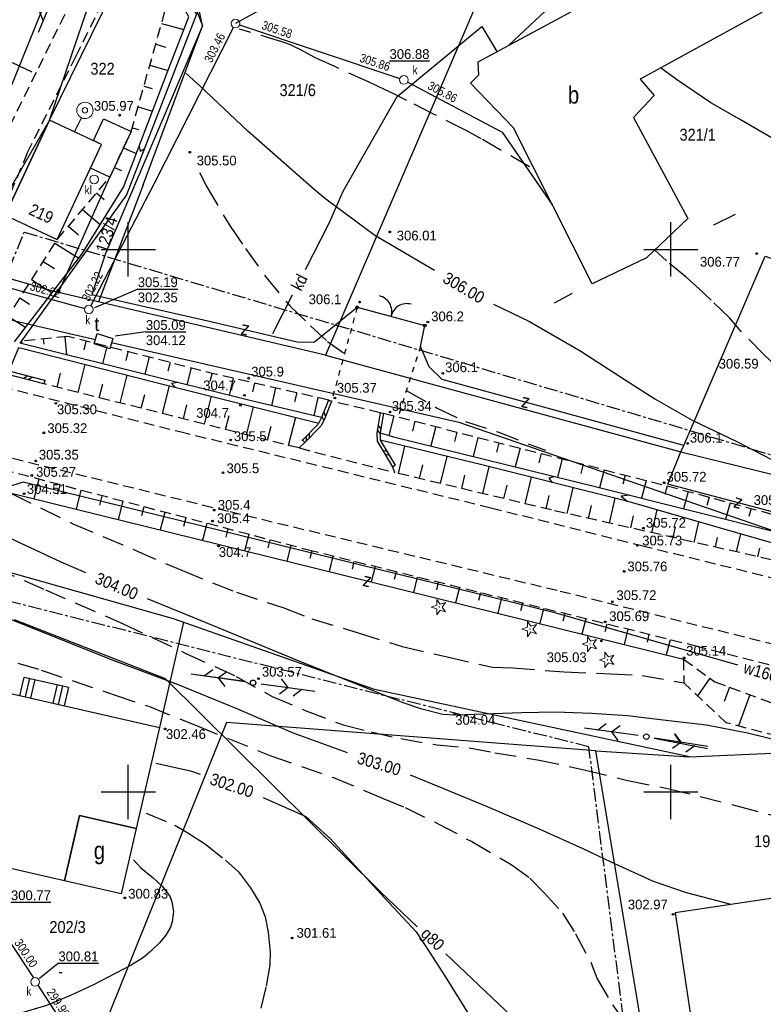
# Model space of a CAD drawing. Extents: x 4615668 to 9249187, y 5334101 to 10688993.
# Tile 108 of 120: x 4667924 to 4667993, y 5337600 to 5337690. Entities that reach past the tile are written whole.
import ezdxf
from ezdxf.enums import TextEntityAlignment as Align

# ---------------------------------------------------------------- set-up
doc = ezdxf.new("R2010")
doc.units = 0
doc.header["$MEASUREMENT"] = 0
for name, pattern in [('CENTER', [2, 1.25, -0.25, 0.25, -0.25]), ('DROGA', [1, 0.5, -0.5]), ('JEZDNIA', [1.5, 1, -0.5]), ('SKARPA1', [1.5, 1, -0.5]), ('WARSTWICA', [3, 2, -1])]:
    doc.linetypes.add(name, pattern=pattern)
for name, color, linetype in [('11', 7, 'Continuous'), ('12', 7, 'Continuous'), ('13', 7, 'Continuous'), ('14', 7, 'Continuous'), ('15', 7, 'Continuous'), ('16', 7, 'Continuous'), ('17', 7, 'Continuous'), ('19', 7, 'Continuous'), ('2', 7, 'Continuous'), ('22', 7, 'Continuous'), ('23', 7, 'Continuous'), ('24', 7, 'Continuous'), ('25', 7, 'Continuous'), ('26', 7, 'Continuous'), ('27', 7, 'Continuous'), ('28', 7, 'Continuous'), ('31', 7, 'Continuous'), ('32', 7, 'Continuous'), ('38', 7, 'Continuous'), ('45', 7, 'Continuous'), ('47', 7, 'Continuous'), ('5', 7, 'Continuous'), ('50', 7, 'Continuous'), ('51', 7, 'Continuous'), ('52', 7, 'Continuous'), ('54', 7, 'Continuous'), ('56', 7, 'Continuous'), ('58', 7, 'Continuous'), ('60', 7, 'Continuous'), ('SZZPZ_922', 7, 'Continuous'), ('UKKPA_506', 7, 'Continuous'), ('UWWPA_907', 7, 'Continuous')]:
    doc.layers.add(name, color=color, linetype=linetype)
doc.styles.add('txt', font='TXT', dxfattribs={"height": 0.2})

# ---------------------------------------------------------------- blocks, each defined once
blk = doc.blocks.new('KL')
at = {"layer": 'UKKPA_506', "color": 7, "linetype": 'Continuous', "lineweight": 13}
blk.add_circle((0, 0), 0.4, dxfattribs=at)
blk = doc.blocks.new('SLU')
at = {"layer": '22', "color": 1, "linetype": 'Continuous'}
blk.add_circle((0, 0), 0.25, dxfattribs=at)
blk = doc.blocks.new('SEN')
at = {"layer": '22', "color": 1, "linetype": 'Continuous'}
for p, q in [((0.75, 0), (5.75, 0)), ((3.25, 0), (2.543, 0.707)), ((3.25, 0), (2.543, -0.707))]:
    blk.add_line(p, q, dxfattribs=at)
blk = doc.blocks.new('PLT')
at = {"layer": '24', "color": 40, "linetype": 'Continuous'}
for p, q in [((0.75, 0), (5.75, 0)), ((3.25, 0), (2.543, 0.707)), ((4.543, 0), (3.836, -0.707))]:
    blk.add_line(p, q, dxfattribs=at)
blk = doc.blocks.new('Z')
at = {"layer": '60', "color": 11, "linetype": 'Continuous', "style": 'txt', "width": 0.88}
blk.add_text('z', height=1.25, rotation=0.00006, dxfattribs=at).set_placement((-0.01, 0.187), align=Align.MIDDLE)
blk = doc.blocks.new('DI')
at = {"layer": 'SZZPZ_922', "color": 7, "linetype": 'Continuous', "lineweight": 13}
for p, q in [((-0.736, -0.001), (-0.227, 0.164)), ((-0.227, 0.699), (0.087, 0.267)), ((-0.227, 0.164), (-0.227, 0.699)), ((0.087, 0.267), (0.595, 0.431)), ((0.595, 0.431), (0.281, -0.001)), ((-0.227, -0.166), (-0.736, -0.001)), ((-0.227, -0.702), (-0.227, -0.166)), ((0.087, -0.268), (-0.227, -0.702)), ((0.595, -0.434), (0.087, -0.268)), ((0.281, -0.001), (0.595, -0.434))]:
    blk.add_line(p, q, dxfattribs=at)
blk.add_circle((0, 0), 0.0203, dxfattribs=at)
blk = doc.blocks.new('WYS')
at = {"layer": '52', "color": 67, "linetype": 'Continuous'}
blk.add_circle((0, 0), 0.08, dxfattribs=at)
blk = doc.blocks.new('WLD')
at = {"layer": '24', "color": 125, "linetype": 'Continuous'}
blk.add_lwpolyline([(0.75, -0.5), (-0.75, -0.5), (-0.75, 0.5), (0.75, 0.5)], close=True, dxfattribs=at)
blk = doc.blocks.new('BR')
at = {"layer": '38', "color": 97, "linetype": 'Continuous'}
for centre, start, end in [((-1.499, 0.053), 357.959, 90.56156), ((1.495, 0.058), 89.62231, 182.22487)]:
    blk.add_arc(centre, 1.5, start, end, dxfattribs=at)
blk = doc.blocks.new('SB')
at = {"layer": 'UWWPA_907', "color": 7, "linetype": 'Continuous', "lineweight": 13}
for radius in [0.75, 0.25]:
    blk.add_circle((0, 0), radius, dxfattribs=at)

msp = doc.modelspace()

# ---------------------------------------------------------------- linework, layer by layer
at = {"layer": '11', "color": 2, "linetype": 'Continuous'}
for points in [[(4667966.601, 5337686.464), (4667988.732, 5337698.416), (4667992.73, 5337691.013), (4667981.542, 5337684.873), (4667982.814, 5337683.355), (4667980.923, 5337681.327), (4667985.921, 5337672.028), (4667982.12, 5337668.386), (4667977.106, 5337665.999), (4667969.864, 5337680.378), (4667965.888, 5337684.491), (4667966.654, 5337685.257)], [(4667931.142, 5337679.197), (4667932.08, 5337681.213), (4667934.621, 5337680.031), (4667932.664, 5337675.826), (4667930.872, 5337676.66), (4667931.891, 5337678.848)]]:
    msp.add_lwpolyline(points, close=True, dxfattribs=at)
at = {"layer": '13', "color": 7, "linetype": 'Continuous'}
for points in [[(4667927.814, 5337670.087), (4667931.891, 5337678.848), (4667927.093, 5337681.081), (4667923.016, 5337672.32)], [(4667912.764, 5337630.709), (4667937.224, 5337625.114), (4667935.1, 5337615.827), (4667929.867, 5337617.024), (4667928.487, 5337610.989), (4667919.62, 5337613.017), (4667920.815, 5337618.243), (4667915.357, 5337619.491), (4667914.76, 5337616.88), (4667909.857, 5337618.001)], [(4667935.1, 5337615.827), (4667933.72, 5337609.792), (4667928.487, 5337610.989), (4667929.867, 5337617.024)], [(4668004.012, 5337598.465), (4668002.195, 5337610.645), (4667984.751, 5337608.043), (4667986.493, 5337596.363), (4667988.331, 5337596.637), (4667988.406, 5337596.137)]]:
    msp.add_lwpolyline(points, close=True, dxfattribs=at)
at = {"layer": '15', "color": 62, "linetype": 'Continuous'}
for p, q in [((4667924.886, 5337627.936), (4667925.279, 5337629.656)), ((4667925.395, 5337627.82), (4667925.789, 5337629.539)), ((4667927.433, 5337627.354), (4667927.826, 5337629.073)), ((4667927.942, 5337627.237), (4667928.336, 5337628.957))]:
    msp.add_line(p, q, dxfattribs=at)
msp.add_lwpolyline([(4667924.376, 5337628.053), (4667924.77, 5337629.772), (4667928.845, 5337628.84), (4667928.452, 5337627.121)], dxfattribs=at)
at = {"layer": '16', "color": 7, "linetype": 'JEZDNIA'}
for p, q in [((4667957.568, 5337654.131), (4667953.085, 5337655.185)), ((4667950.108, 5337650.877), (4667958.914, 5337648.613))]:
    msp.add_line(p, q, dxfattribs=at)
for points in [[(4667952.353, 5337741.717), (4667950.885, 5337738.489), (4667941.333, 5337717.272), (4667934.686, 5337703.216), (4667930.496, 5337694.843), (4667925.861, 5337685.472), (4667922.544, 5337678.771)], [(4667925.056, 5337678.058), (4667929.537, 5337686.966), (4667932.679, 5337693.324), (4667937.39, 5337702.676), (4667940.817, 5337709.564), (4667945.076, 5337718.321), (4667950.996, 5337731.581), (4667954.835, 5337740.193), (4667955.524, 5337741.717)], [(4668079.341, 5337606.514), (4668064.289, 5337611.917), (4668043.537, 5337619.106), (4668033.707, 5337622.279), (4668018.374, 5337626.336), (4668006.729, 5337629.434), (4667994.041, 5337632.725), (4667973.88, 5337637.734), (4667943.611, 5337645.015), (4667916.315, 5337651.715), (4667899.774, 5337655.907), (4667888.041, 5337658.824), (4667869.458, 5337663.346), (4667845.747, 5337669.192), (4667828.156, 5337673.571), (4667804.001, 5337679.574), (4667776.181, 5337686.217), (4667750.737, 5337692.849), (4667721.557, 5337700.378), (4667709.817, 5337703.319)], [(4667925.056, 5337678.058), (4667920.041, 5337666.213), (4667919.371, 5337664.461), (4667918.673, 5337662.414), (4667918.619, 5337661.427), (4667918.629, 5337659.983), (4667919.426, 5337658.718), (4667920.583, 5337656.99), (4667922.69, 5337656.534), (4667939.106, 5337652.393), (4667967.777, 5337645.371), (4667981.666, 5337641.893), (4668004.305, 5337636.292), (4668022.245, 5337631.853), (4668035.101, 5337628.793), (4668046.486, 5337624.885), (4668062.411, 5337619.415), (4668081.596, 5337612.115)], [(4668009.493, 5337622.848), (4668007.937, 5337627.156), (4667986.824, 5337632.576), (4667951.325, 5337641.376), (4667922.604, 5337648.927)]]:
    msp.add_lwpolyline(points, dxfattribs=at)
at = {"layer": '17', "color": 97, "linetype": 'DROGA'}
for p, q in [((4667955.452, 5337663.84), (4667953.085, 5337655.185)), ((4667961.273, 5337660.236), (4667959.217, 5337653.737))]:
    msp.add_line(p, q, dxfattribs=at)
at = {"layer": '19', "color": 172, "linetype": 'Continuous'}
for p, q in [((4667988.305, 5337671.436), (4667990.325, 5337672.427)), ((4667973.631, 5337664.268), (4667975.308, 5337665.145)), ((4667926.582, 5337656.793), (4667920.042, 5337658.496)), ((4667926.658, 5337657.083), (4667920.118, 5337658.786)), ((4667925.086, 5337657.492), (4667924.72, 5337657.278)), ((4667925.497, 5337657.386), (4667925.131, 5337657.171)), ((4667926.658, 5337657.083), (4667926.582, 5337656.793)), ((4667952.805, 5337655.295), (4667953.085, 5337655.185)), ((4667952.211, 5337653.785), (4667952.371, 5337653.415)), ((4667952.366, 5337654.178), (4667952.535, 5337653.789)), ((4667957.568, 5337654.131), (4667957.864, 5337654.083)), ((4667957.378, 5337652.946), (4667957.627, 5337652.602)), ((4667951.036, 5337652.222), (4667951.044, 5337651.798)), ((4667957.311, 5337652.527), (4667957.573, 5337652.163)), ((4667950.426, 5337651.588), (4667950.642, 5337651.38)), ((4667950.742, 5337651.916), (4667950.75, 5337651.492)), ((4667957.774, 5337650.69), (4667958.186, 5337650.587)), ((4667957.992, 5337650.327), (4667958.404, 5337650.223)), ((4667958.704, 5337649.138), (4667958.962, 5337649.292))]:
    msp.add_line(p, q, dxfattribs=at)
for points in [[(4667952.805, 5337655.295), (4667952.166, 5337653.672), (4667951.847, 5337653.065), (4667950.426, 5337651.588)], [(4667953.085, 5337655.185), (4667952.44, 5337653.546), (4667952.093, 5337652.887), (4667950.642, 5337651.38)], [(4667957.568, 5337654.131), (4667957.272, 5337652.285), (4667957.283, 5337651.511), (4667958.704, 5337649.138)], [(4667957.864, 5337654.083), (4667957.572, 5337652.263), (4667957.581, 5337651.595), (4667958.962, 5337649.292)]]:
    msp.add_lwpolyline(points, dxfattribs=at)
for p in [(4667926.658, 5337657.083), (4667952.805, 5337655.295), (4667957.568, 5337654.131), (4667950.426, 5337651.588), (4667958.704, 5337649.138)]:
    msp.add_point(p, dxfattribs=at)
at = {"layer": '2', "color": 7, "linetype": 'Continuous'}
for p, q in [((4667922.306, 5337681.148), (4667927.709, 5337694.407)), ((4667927.093, 5337681.081), (4667919.359, 5337667.657)), ((4667935.743, 5337675.113), (4667931.614, 5337664.35)), ((4667985.275, 5337650.509), (4667985.559, 5337651.118)), ((4667939.445, 5337634.826), (4667937.224, 5337625.114))]:
    msp.add_line(p, q, dxfattribs=at)
for points in [[(4667927.093, 5337681.081), (4667943.897, 5337730.521), (4667948.897, 5337741.717)], [(4667979.739, 5337722.767), (4667952.531, 5337659.423), (4667927.921, 5337665.22)], [(4667927.093, 5337681.081), (4667934.892, 5337696.977), (4667937.324, 5337696.741)], [(4667893.794, 5337673.83), (4667917.011, 5337668.387), (4667919.359, 5337667.657), (4667921.16, 5337667.129), (4667923.016, 5337672.32), (4667927.093, 5337681.081)], [(4667921.16, 5337667.129), (4667927.921, 5337665.22), (4667932.664, 5337675.826)], [(4667952.531, 5337659.423), (4667985.275, 5337650.509), (4668015.149, 5337643.187)], [(4667986.069, 5337622.424), (4667957.041, 5337628.632), (4667938.526, 5337635.15), (4667907.093, 5337644.027)], [(4667977.452, 5337622.962), (4667943.4, 5337625.588), (4667929.492, 5337591.046), (4667924.467, 5337590.332), (4667912.513, 5337588.692), (4667890.76, 5337585.239), (4667892.353, 5337573.952)], [(4668013.15, 5337620.148), (4668009.481, 5337620.997), (4668006.88, 5337584.775), (4667984.455, 5337580.909), (4667977.452, 5337622.962), (4667986.069, 5337622.424), (4668002.043, 5337623.137), (4668009.481, 5337620.997)]]:
    msp.add_lwpolyline(points, dxfattribs=at)
at = {"layer": '23', "color": 40, "linetype": 'Continuous'}
msp.add_line((4667913.151, 5337665.09), (4667931.342, 5337660.877), dxfattribs=at)
msp.add_lwpolyline([(4667932.825, 5337660.597), (4667964.833, 5337653.247), (4668005.064, 5337639.378), (4668018.483, 5337636.959)], dxfattribs=at)
at = {"layer": '25', "color": 165, "linetype": 'Continuous'}
msp.add_line((4667929.407, 5337680.004), (4667930.058, 5337681.306), dxfattribs=at)
msp.add_lwpolyline([(4667990.531, 5337630.859), (4667973.788, 5337635.665), (4667924.664, 5337647.741), (4667915.405, 5337644.81), (4667907.926, 5337647.811), (4667901.064, 5337650.647), (4667901.327, 5337652.321)], dxfattribs=at)
at = {"layer": '27', "color": 17, "linetype": 'Continuous'}
for p, q in [((4667944.614, 5337689.857), (4667959.385, 5337684.917)), ((4667903.377, 5337671.083), (4667930.345, 5337663.741)), ((4667947.673, 5337661.423), (4667949.508, 5337665)), ((4667919.864, 5337610.766), (4667925.612, 5337602.042)), ((4667926.032, 5337601.37), (4667930.465, 5337594.571))]:
    msp.add_line(p, q, dxfattribs=at)
for points in [[(4667930.912, 5337663.987), (4667936.787, 5337675.287), (4667944.054, 5337689.627)], [(4667950.695, 5337667.313), (4667952.884, 5337671.581), (4667954.168, 5337674.556), (4667959.133, 5337683.264), (4667966.935, 5337689.704), (4667968.333, 5337687.399)], [(4667960.117, 5337684.602), (4667968.814, 5337679.985), (4667973.457, 5337673.245)]]:
    msp.add_lwpolyline(points, dxfattribs=at)
at = {"layer": '31', "color": 2, "linetype": 'Continuous'}
for points in [[(4667969.42, 5337687.986), (4667973.75, 5337692.047), (4667971.951, 5337696.111), (4668000.762, 5337709.944), (4668013.477, 5337705.846)], [(4667960.995, 5337606.765), (4667957.646, 5337609.946), (4667937.781, 5337629.591), (4667923.887, 5337635.04)], [(4667992.244, 5337578.313), (4667975.764, 5337592.736), (4667963.623, 5337604.268)]]:
    msp.add_lwpolyline(points, dxfattribs=at)
at = {"layer": '32', "color": 216, "linetype": 'Continuous'}
msp.add_lwpolyline([(4667962.574, 5337667.24), (4667957.083, 5337670.461), (4667952.569, 5337673.803), (4667951.504, 5337674.71), (4667945.384, 5337680.079), (4667940.959, 5337684.248), (4667939.683, 5337685.39)], dxfattribs=at)
at = {"layer": '38', "color": 97, "linetype": 'Continuous'}
msp.add_line((4667955.452, 5337663.84), (4667961.699, 5337662.174), dxfattribs=at)
for points in [[(4667979.844, 5337726.047), (4667956.868, 5337735.422), (4667938.987, 5337695.587), (4667941.21, 5337689.769), (4667932.261, 5337668.795)], [(4667932.261, 5337668.795), (4667930.993, 5337665.034), (4667941.975, 5337662.539), (4667950.036, 5337660.617), (4667951.529, 5337660.662), (4667955.452, 5337663.84)], [(4667985.559, 5337651.118), (4667993.039, 5337668.567), (4667996.915, 5337667.18)], [(4667985.559, 5337651.118), (4667963.295, 5337657.175), (4667962.074, 5337658.371), (4667961.273, 5337660.236), (4667961.699, 5337662.174)], [(4667996.937, 5337644.128), (4667984.079, 5337647.555), (4667985.275, 5337650.509)], [(4667907.304, 5337635.735), (4667920.572, 5337647.464), (4667953.972, 5337639.216), (4667971.255, 5337634.953), (4667985.531, 5337631.413)]]:
    msp.add_lwpolyline(points, dxfattribs=at)
for centre in [(4667955.452, 5337663.84), (4667961.699, 5337662.174)]:
    msp.add_circle(centre, 0.125, dxfattribs=at)
at = {"layer": '45', "color": 219, "linetype": 'Continuous'}
for points in [[(4667937.37, 5337696.864), (4667937.306, 5337696.519), (4667940.316, 5337691.37), (4667940.644, 5337690.857), (4667934.193, 5337674.202), (4667924.372, 5337660.539)], [(4667935.349, 5337678.668), (4667935.47, 5337678.228), (4667935.833, 5337678.435)], [(4667923.367, 5337657.94), (4667924.268, 5337660.126), (4667936.696, 5337656.972), (4667951.907, 5337653.179)], [(4667952.166, 5337653.672), (4667945.446, 5337655.28), (4667924.372, 5337660.539)], [(4667938.912, 5337656.911), (4667938.344, 5337656.807), (4667938.722, 5337656.467)], [(4667957.572, 5337652.263), (4667958.791, 5337651.92), (4667977.499, 5337647.287), (4667994.886, 5337642.95)], [(4667994.477, 5337641.9), (4667980.298, 5337645.985), (4667967.052, 5337649.296), (4667957.581, 5337651.595)], [(4667973.628, 5337648.246), (4667973.107, 5337648.099), (4667973.42, 5337647.704)], [(4667980.578, 5337646.519), (4667979.782, 5337646.442), (4667980.343, 5337645.972)]]:
    msp.add_lwpolyline(points, dxfattribs=at)
at = {"layer": '50', "color": 245, "linetype": 'WARSTWICA'}
for points in [[(4667971.33, 5337676.78), (4667966.88, 5337679.367), (4667966.402, 5337679.638), (4667965.433, 5337680.157), (4667962.483, 5337681.641), (4667960.015, 5337682.909), (4667958.774, 5337683.53), (4667958.022, 5337683.894), (4667956.508, 5337684.604), (4667953.462, 5337685.986), (4667951.942, 5337686.683), (4667951.563, 5337686.867), (4667950.814, 5337687.261), (4667950.15, 5337687.614), (4667949.815, 5337687.784), (4667949.306, 5337688.019), (4667948.784, 5337688.222), (4667948.517, 5337688.308), (4667944.62, 5337689.463)], [(4667925.508, 5337685.518), (4667922.067, 5337687.106)], [(4667940.929, 5337676.253), (4667941.587, 5337674.938), (4667943.742, 5337671.308), (4667945.156, 5337669.253), (4667946.97, 5337666.724), (4667949.245, 5337663.969), (4667951.155, 5337662.149), (4667952.718, 5337660.705), (4667954.198, 5337659.638)], [(4668001.414, 5337653.509), (4667998.156, 5337655.318), (4667994.084, 5337658.39), (4667992.96, 5337659.466), (4667990.881, 5337661.578), (4667989.756, 5337662.857), (4667988.079, 5337664.499), (4667986.963, 5337665.551), (4667985.777, 5337666.611), (4667983.961, 5337668.125), (4667982.883, 5337669.117)], [(4667960.037, 5337656.157), (4667962.821, 5337654.552), (4667965.431, 5337653.323), (4667968.424, 5337652.354), (4667972.796, 5337650.665)], [(4667923.593, 5337646.686), (4667929.252, 5337643.903), (4667935.045, 5337641.429), (4667939.35, 5337639.579), (4667944.324, 5337637.579), (4667948.686, 5337636.137), (4667951.29, 5337635.147), (4667955.557, 5337633.834), (4667959.605, 5337632.582), (4667963.749, 5337631.62), (4667967.917, 5337630.692), (4667969.797, 5337630.618), (4667974.516, 5337630.255), (4667978.792, 5337630.057), (4667981.707, 5337629.917), (4667985.542, 5337629.247)], [(4667915.382, 5337642.845), (4667916.489, 5337642.223), (4667926.723, 5337637.805), (4667933.834, 5337634.705), (4667939.598, 5337631.986), (4667944.307, 5337629.825), (4667947.618, 5337627.98), (4667950.651, 5337626.696), (4667954.163, 5337625.353), (4667956.731, 5337624.719), (4667959.471, 5337624.095), (4667962.792, 5337623.521), (4667965.771, 5337623.236), (4667968.129, 5337622.796), (4667972.064, 5337622.146), (4667976.486, 5337621.203), (4667980.394, 5337620.245), (4667984.158, 5337619.481), (4667990.43, 5337617.911), (4667996.32, 5337616.318), (4668000.424, 5337614.995), (4668006.376, 5337612.821), (4668008.819, 5337611.857)], [(4667907.589, 5337634.438), (4667910.984, 5337633.843), (4667916.564, 5337632.981), (4667921.291, 5337631.87), (4667926.34, 5337630.412), (4667933.067, 5337628.135), (4667936.316, 5337627.045), (4667940.71, 5337625.272), (4667947.483, 5337622.516), (4667953.276, 5337620.504), (4667957.861, 5337618.586), (4667959.871, 5337617.749), (4667962.862, 5337616.28), (4667966.012, 5337614.602), (4667969.649, 5337612.512), (4667971.368, 5337611.239), (4667972.649, 5337609.924), (4667974.368, 5337608.025), (4667975.58, 5337606.104), (4667976.973, 5337603.506), (4667977.574, 5337601.955), (4667978.987, 5337599.558), (4667979.783, 5337598.452)], [(4667936.009, 5337617.224), (4667938.647, 5337616.111), (4667939.839, 5337615.415), (4667941.482, 5337614.356), (4667943.32, 5337612.899), (4667944.506, 5337611.83), (4667945.632, 5337610.358), (4667946.488, 5337608.944), (4667946.988, 5337607.673), (4667947.264, 5337606.251), (4667947.423, 5337604.433), (4667947.405, 5337603.259), (4667947.048, 5337601.208), (4667946.438, 5337598.624), (4667945.914, 5337597.191), (4667944.336, 5337593.262)]]:
    msp.add_lwpolyline(points, dxfattribs=at)
at = {"layer": '50', "color": 216, "linetype": 'Continuous'}
for points in [[(4668006.116, 5337674.55), (4668005.366, 5337674.503), (4668004.516, 5337674.601), (4668002.87, 5337675.237), (4668000.448, 5337676.192), (4667997.512, 5337677.587), (4667995.383, 5337678.431), (4667990.685, 5337681.185), (4667988.042, 5337682.691), (4667984.959, 5337684.783), (4667983.413, 5337685.9)], [(4667968.014, 5337664.123), (4667971.347, 5337662.548), (4667976.048, 5337659.805), (4667980.143, 5337657.146), (4667982.874, 5337655.415), (4667986.324, 5337653.432), (4667990.503, 5337651.431), (4667993.635, 5337649.832), (4667997, 5337648.562), (4667998.959, 5337647.74), (4668000.167, 5337647.381)], [(4667930.453, 5337639.372), (4667928.164, 5337640.352), (4667922.48, 5337643.007), (4667918.013, 5337645.191)], [(4667954.555, 5337622.774), (4667949.495, 5337624.631), (4667944.448, 5337626.796), (4667941.756, 5337627.909), (4667938.888, 5337629.097), (4667933.071, 5337631.28), (4667921.11, 5337636.028), (4667911.604, 5337639.427)], [(4668009.193, 5337617.038), (4668006.909, 5337617.96), (4668003.248, 5337619.757), (4667999.601, 5337621.599), (4667996.894, 5337622.985), (4667995.161, 5337623.674), (4667993.041, 5337624.206), (4667991.405, 5337624.604), (4667987.641, 5337625.341), (4667983.662, 5337625.804), (4667980.348, 5337626.2), (4667977.036, 5337626.41), (4667973.743, 5337626.532), (4667970.599, 5337626.461), (4667964.53, 5337626.272), (4667963.36, 5337626.317), (4667961.423, 5337626.808), (4667959.693, 5337627.382), (4667950.122, 5337631.241), (4667941.014, 5337634.977), (4667936.144, 5337636.978)], [(4667936.885, 5337621.838), (4667940.083, 5337621.135), (4667940.979, 5337620.812)], [(4667989.877, 5337608.808), (4667988.735, 5337609.125), (4667985.806, 5337609.883), (4667982.746, 5337610.926), (4667978.867, 5337612.701), (4667976.277, 5337613.947), (4667972.302, 5337615.735), (4667967.466, 5337617.823), (4667961.867, 5337620.128), (4667960.366, 5337620.724)], [(4667946.788, 5337618.68), (4667950.727, 5337616.924), (4667952.999, 5337614.858), (4667957.984, 5337609.43), (4667960.9, 5337606.282), (4667962.182, 5337604.315), (4667963.556, 5337602.186), (4667965.031, 5337599.826), (4667966.29, 5337597.749), (4667967.313, 5337596.528)], [(4667934.842, 5337612.914), (4667935.53, 5337612.197), (4667936.656, 5337611.28), (4667937.506, 5337610.474), (4667938.212, 5337609.504), (4667938.368, 5337609.068), (4667938.522, 5337608.169), (4667938.395, 5337607.222), (4667938.251, 5337606.714), (4667937.818, 5337605.996), (4667937.237, 5337605.284), (4667936.44, 5337604.52), (4667935.749, 5337603.927), (4667934.636, 5337603.229), (4667931.103, 5337601.381), (4667929.084, 5337600.443), (4667926.83, 5337599.519), (4667923.728, 5337598.572)]]:
    msp.add_lwpolyline(points, dxfattribs=at)
at = {"layer": '51', "color": 3, "linetype": 'Continuous'}
for p, q in [((4667937.431, 5337690.005), (4667939.484, 5337689.426)), ((4667936.888, 5337688.08), (4667937.825, 5337687.816)), ((4667936.346, 5337686.155), (4667938.04, 5337685.677)), ((4667935.804, 5337684.229), (4667936.562, 5337684.016)), ((4667935.261, 5337682.304), (4667936.6, 5337681.927)), ((4667934.719, 5337680.379), (4667935.3, 5337680.216)), ((4667933.93, 5337678.546), (4667935.094, 5337678.004)), ((4667933.086, 5337676.733), (4667933.73, 5337676.433)), ((4667931.438, 5337674.375), (4667932.139, 5337673.783)), ((4667930.147, 5337672.847), (4667931.776, 5337671.47)), ((4667928.856, 5337671.32), (4667929.784, 5337670.535)), ((4667927.607, 5337669.762), (4667929.8, 5337668.363)), ((4667926.531, 5337668.075), (4667927.554, 5337667.423)), ((4667925.456, 5337666.389), (4667927.354, 5337665.178)), ((4667924.38, 5337664.703), (4667925.256, 5337664.145)), ((4667923.305, 5337663.017), (4667924.908, 5337661.994)), ((4667928.51, 5337661.119), (4667928.674, 5337659.466)), ((4667924.53, 5337660.725), (4667924.552, 5337660.494)), ((4667926.52, 5337660.922), (4667926.567, 5337660.451)), ((4667930.456, 5337660.72), (4667930.253, 5337659.921)), ((4667932.394, 5337660.228), (4667931.99, 5337658.638)), ((4667934.332, 5337659.736), (4667934.132, 5337658.945)), ((4667936.271, 5337659.243), (4667935.871, 5337657.669)), ((4667929.742, 5337655.998), (4667930.389, 5337658.573)), ((4667938.209, 5337658.751), (4667938.011, 5337657.968)), ((4667927.802, 5337656.486), (4667928.127, 5337657.775)), ((4667933.621, 5337655.023), (4667934.266, 5337657.589)), ((4667940.148, 5337658.258), (4667939.752, 5337656.701)), ((4667942.086, 5337657.766), (4667941.889, 5337656.991)), ((4667931.682, 5337655.511), (4667932.005, 5337656.796)), ((4667937.501, 5337654.047), (4667938.145, 5337656.611)), ((4667944.033, 5337657.309), (4667943.669, 5337655.723)), ((4667945.983, 5337656.861), (4667945.796, 5337656.051)), ((4667935.561, 5337654.535), (4667935.883, 5337655.816)), ((4667941.38, 5337653.072), (4667942.026, 5337655.643)), ((4667947.932, 5337656.414), (4667947.556, 5337654.775)), ((4667949.881, 5337655.966), (4667949.691, 5337655.138)), ((4667939.44, 5337653.56), (4667939.763, 5337654.843)), ((4667945.259, 5337652.096), (4667945.907, 5337654.675)), ((4667951.83, 5337655.519), (4667951.446, 5337653.844)), ((4667943.319, 5337652.584), (4667943.643, 5337653.872)), ((4667958.833, 5337653.835), (4667958.373, 5337652.038)), ((4667947.199, 5337651.609), (4667947.523, 5337652.9)), ((4667949.138, 5337651.121), (4667949.789, 5337653.707)), ((4667960.77, 5337653.34), (4667960.541, 5337652.442)), ((4667962.708, 5337652.844), (4667962.253, 5337651.063)), ((4667964.646, 5337652.349), (4667964.42, 5337651.465)), ((4667959.248, 5337648.533), (4667959.848, 5337651.045)), ((4667966.583, 5337651.853), (4667966.135, 5337650.101)), ((4667968.521, 5337651.358), (4667968.299, 5337650.489)), ((4667970.459, 5337650.862), (4667970.018, 5337649.14)), ((4667972.396, 5337650.366), (4667972.178, 5337649.513)), ((4667961.194, 5337648.069), (4667961.493, 5337649.321)), ((4667963.139, 5337647.605), (4667963.735, 5337650.101)), ((4667974.334, 5337649.871), (4667973.901, 5337648.178)), ((4667976.272, 5337649.375), (4667976.057, 5337648.536)), ((4667965.084, 5337647.14), (4667965.382, 5337648.385)), ((4667967.03, 5337646.676), (4667967.621, 5337649.154)), ((4667978.209, 5337648.88), (4667977.784, 5337647.216)), ((4667980.147, 5337648.384), (4667979.936, 5337647.558)), ((4667926.133, 5337647.999), (4667925.661, 5337646.207)), ((4667928.067, 5337647.491), (4667927.835, 5337646.609)), ((4667968.975, 5337646.212), (4667969.268, 5337647.44)), ((4667970.921, 5337645.747), (4667971.502, 5337648.184)), ((4667982.084, 5337647.889), (4667981.665, 5337646.248)), ((4667930.001, 5337646.982), (4667929.545, 5337645.248)), ((4667974.815, 5337644.835), (4667975.355, 5337647.22)), ((4667984.022, 5337647.393), (4667983.803, 5337646.581)), ((4667985.953, 5337646.872), (4667985.524, 5337645.285)), ((4667931.935, 5337646.474), (4667931.711, 5337645.621)), ((4667933.87, 5337645.965), (4667933.429, 5337644.289)), ((4667972.866, 5337645.283), (4667973.154, 5337646.491)), ((4667978.716, 5337643.952), (4667979.237, 5337646.25)), ((4667987.884, 5337646.35), (4667987.675, 5337645.576)), ((4667989.815, 5337645.829), (4667989.406, 5337644.317)), ((4667935.804, 5337645.457), (4667935.587, 5337644.633)), ((4667937.738, 5337644.948), (4667937.313, 5337643.33)), ((4667976.766, 5337644.394), (4667977.031, 5337645.564)), ((4667982.617, 5337643.068), (4667983.096, 5337645.179)), ((4667991.745, 5337645.307), (4667991.546, 5337644.57)), ((4667939.672, 5337644.44), (4667939.464, 5337643.645)), ((4667941.607, 5337643.931), (4667941.197, 5337642.371)), ((4667980.667, 5337643.51), (4667980.919, 5337644.622)), ((4667986.519, 5337642.184), (4667986.946, 5337644.07)), ((4667943.541, 5337643.422), (4667943.34, 5337642.657)), ((4667945.475, 5337642.914), (4667945.08, 5337641.412)), ((4667984.568, 5337642.626), (4667984.794, 5337643.625)), ((4667990.42, 5337641.3), (4667990.796, 5337642.961)), ((4667947.41, 5337642.405), (4667947.216, 5337641.669)), ((4667988.469, 5337641.742), (4667988.67, 5337642.629)), ((4667949.344, 5337641.897), (4667948.964, 5337640.453)), ((4667951.278, 5337641.388), (4667951.092, 5337640.681)), ((4667992.37, 5337640.858), (4667992.546, 5337641.632)), ((4667953.219, 5337640.906), (4667952.868, 5337639.489)), ((4667955.16, 5337640.425), (4667954.985, 5337639.717)), ((4667957.102, 5337639.944), (4667956.751, 5337638.53)), ((4667959.043, 5337639.463), (4667958.868, 5337638.757)), ((4667960.984, 5337638.982), (4667960.635, 5337637.573)), ((4667962.925, 5337638.5), (4667962.751, 5337637.797)), ((4667964.867, 5337638.019), (4667964.518, 5337636.615)), ((4667966.808, 5337637.538), (4667966.634, 5337636.837)), ((4667968.749, 5337637.057), (4667968.402, 5337635.657)), ((4667970.69, 5337636.575), (4667970.517, 5337635.877)), ((4667972.632, 5337636.094), (4667972.285, 5337634.698)), ((4667974.573, 5337635.613), (4667974.4, 5337634.915)), ((4667976.514, 5337635.132), (4667976.168, 5337633.735)), ((4667978.455, 5337634.651), (4667978.282, 5337633.952)), ((4667980.397, 5337634.169), (4667980.05, 5337632.772)), ((4667982.338, 5337633.688), (4667982.165, 5337632.989)), ((4667984.279, 5337633.207), (4667983.933, 5337631.809)), ((4667987.964, 5337629.658), (4667986.808, 5337628.054)), ((4667989.77, 5337628.832), (4667989.28, 5337627.509)), ((4667991.645, 5337628.137), (4667990.579, 5337625.26))]:
    msp.add_line(p, q, dxfattribs=at)
at = {"layer": '51', "color": 3, "linetype": 'SKARPA1'}
for p, q in [((4667950.108, 5337650.877), (4667926.582, 5337656.793)), ((4667950.642, 5337651.38), (4667950.108, 5337650.877)), ((4667958.914, 5337648.613), (4667958.704, 5337649.138)), ((4667985.531, 5337631.413), (4667985.542, 5337629.247))]:
    msp.add_line(p, q, dxfattribs=at)
at = {"layer": '51', "color": 219, "linetype": 'Continuous'}
for points in [[(4667933.908, 5337674.917), (4667938.235, 5337686.184), (4667939.943, 5337690.616), (4667936.458, 5337696.89)], [(4667923.884, 5337660.661), (4667930.078, 5337668.725), (4667933.908, 5337674.917)]]:
    msp.add_lwpolyline(points, dxfattribs=at)
at = {"layer": '51', "color": 3, "linetype": 'SKARPA1'}
for points in [[(4667932.664, 5337675.826), (4667934.621, 5337680.031), (4667937.503, 5337690.261), (4667938.014, 5337692.158), (4667936.373, 5337695.476), (4667936.737, 5337696.392)], [(4667921.112, 5337658.527), (4667923.041, 5337662.603), (4667927.814, 5337670.087), (4667932.664, 5337675.826)], [(4667952.805, 5337655.295), (4667942.491, 5337657.663), (4667928.78, 5337661.146), (4667924.504, 5337660.722)], [(4667957.864, 5337654.083), (4667984.019, 5337647.394), (4667996.826, 5337643.935)], [(4667995.326, 5337640.776), (4667993.634, 5337640.572), (4667973.356, 5337645.166), (4667958.914, 5337648.613)], [(4667985.531, 5337631.413), (4667988.414, 5337629.334), (4667997.718, 5337625.887), (4668005.677, 5337623.42), (4668009.262, 5337618.945)], [(4668009.262, 5337618.945), (4668004.368, 5337621.692), (4667989.468, 5337625.547), (4667985.542, 5337629.247)]]:
    msp.add_lwpolyline(points, dxfattribs=at)
at = {"layer": '54', "color": 40, "linetype": 'Continuous'}
msp.add_line((4667935.975, 5337661.579), (4667933.164, 5337661.174), dxfattribs=at)
at = {"layer": '56', "color": 17, "linetype": 'Continuous'}
for p, q in [((4667947.304, 5337691.691), (4667944.235, 5337689.984)), ((4667935.239, 5337665.525), (4667931.251, 5337663.805)), ((4667927.927, 5337603.404), (4667926.179, 5337602))]:
    msp.add_line(p, q, dxfattribs=at)
at = {"layer": '56', "color": 7, "linetype": 'Continuous'}
msp.add_lwpolyline([(4667935.743, 5337675.113), (4667941.21, 5337689.769), (4667940.733, 5337692), (4667962.076, 5337741.717)], dxfattribs=at)
at = {"layer": '58', "color": 1, "linetype": 'CENTER'}
msp.add_lwpolyline([(4667803.849, 5337447.742), (4667811.186, 5337533.446), (4667925.987, 5337518.698), (4667980.472, 5337594.488), (4667976.801, 5337623.334), (4667912.072, 5337639.584), (4667924.773, 5337670.774), (4668058.749, 5337630.827), (4668049.669, 5337534.513), (4667983.161, 5337403.764), (4667923.013, 5337428.634)], dxfattribs=at)
at = {"layer": '60', "color": 7, "linetype": 'Continuous'}
for p, q in [((4667934.354, 5337666.683), (4667934.354, 5337671.683)), ((4667984.354, 5337666.683), (4667984.354, 5337671.683)), ((4667931.854, 5337669.183), (4667936.854, 5337669.183)), ((4667981.854, 5337669.183), (4667986.854, 5337669.183)), ((4667934.354, 5337616.683), (4667934.354, 5337621.683)), ((4667984.354, 5337616.683), (4667984.354, 5337621.683)), ((4667931.854, 5337619.183), (4667936.854, 5337619.183)), ((4667981.854, 5337619.183), (4667986.854, 5337619.183))]:
    msp.add_line(p, q, dxfattribs=at)

# ---------------------------------------------------------------- block references
at = {"layer": '22', "color": 1, "linetype": 'Continuous'}
for p, xscale, yscale, rotation in [((4667945.861, 5337629.24), 0.999998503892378, 0.999998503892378, 171.9717362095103), ((4667945.861, 5337629.24), 0.9999991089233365, 0.9999991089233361, 352.2494457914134), ((4667982.095, 5337624.274), 0.9999993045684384, 0.999999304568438, 172.1961295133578), ((4667982.095, 5337624.274), 1.000000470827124, 1.000000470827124, 351.1666334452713)]:
    msp.add_blockref('SEN', p, dxfattribs=dict(at, xscale=xscale, yscale=yscale, rotation=rotation))
for p in [(4667945.861, 5337629.24), (4667982.095, 5337624.274)]:
    msp.add_blockref('SLU', p, dxfattribs=at)
at = {"layer": '24', "color": 40, "linetype": 'Continuous'}
for p, xscale, yscale, rotation in [((4667928.283, 5337694.456), 1.000000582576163, 1.000000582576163, 247.170836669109), ((4667945.861, 5337629.24), 0.9999997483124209, 0.9999997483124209, 171.9445313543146), ((4667945.861, 5337629.24), 0.999999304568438, 0.999999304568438, 352.1961295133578), ((4667982.095, 5337624.274), 0.9999993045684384, 0.999999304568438, 172.1961295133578), ((4667982.095, 5337624.274), 0.9999984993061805, 0.9999984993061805, 349.2186600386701)]:
    msp.add_blockref('PLT', p, dxfattribs=dict(at, xscale=xscale, yscale=yscale, rotation=rotation))
at = {"layer": '24', "color": 125, "linetype": 'Continuous', "xscale": 1.000000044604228, "yscale": 1.000000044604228, "rotation": 342.835108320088}
msp.add_blockref('WLD', (4667932.078, 5337660.719), dxfattribs=at)
at = {"layer": '26', "color": 165, "linetype": 'Continuous'}
msp.add_blockref('SB', (4667930.367, 5337681.989), dxfattribs=at)
at = {"layer": '28', "color": 17, "linetype": 'Continuous'}
for p in [(4667944.235, 5337689.984), (4667959.764, 5337684.79), (4667931.226, 5337675.631), (4667930.73, 5337663.631), (4667925.774, 5337601.676)]:
    msp.add_blockref('KL', p, dxfattribs=at)
at = {"layer": '38', "color": 97, "linetype": 'Continuous', "xscale": 0.9999989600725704, "yscale": 0.9999989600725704, "rotation": 345.0698202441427}
msp.add_blockref('BR', (4667958.575, 5337663.007), dxfattribs=at)
at = {"layer": '47', "color": 3, "linetype": 'Continuous'}
for p in [(4667963.011, 5337636.216), (4667971.368, 5337634.191), (4667976.912, 5337632.807), (4667978.513, 5337631.352)]:
    msp.add_blockref('DI', p, dxfattribs=at)
at = {"layer": '52', "color": 67, "linetype": 'Continuous'}
for p in [(4667933.565, 5337681.549), (4667940.041, 5337678.128), (4667958.461, 5337670.792), (4667992.269, 5337668.791), (4667955.682, 5337664.323), (4667961.965, 5337662.492), (4667945.458, 5337657.314), (4667963.34, 5337657.753), (4667945.062, 5337655.728), (4667927.693, 5337654.995), (4667944.696, 5337654.821), (4667953.404, 5337655.483), (4667958.48, 5337654.196), (4667926.585, 5337652.276), (4667943.796, 5337651.616), (4667985.908, 5337651.301), (4667925.822, 5337649.689), (4667925.466, 5337648.344), (4667943.088, 5337648.592), (4667983.734, 5337647.671), (4667924.764, 5337646.671), (4667942.281, 5337645.155), (4667942.122, 5337644.145), (4667981.832, 5337643.482), (4667981.272, 5337641.899), (4667942.677, 5337641.851), (4667980.058, 5337639.5), (4667978.961, 5337636.7), (4667978.307, 5337634.851), (4667977.956, 5337633.093), (4667985.586, 5337631.537), (4667946.369, 5337629.623), (4667964.445, 5337626.378), (4667937.753, 5337624.994), (4667934.049, 5337609.419), (4667984.562, 5337607.903), (4667949.453, 5337605.724)]:
    msp.add_blockref('WYS', p, dxfattribs=at)
at = {"layer": '60', "color": 11, "linetype": 'Continuous'}
for p, xscale, yscale, rotation in [((4667945.096, 5337661.799), 0.9999985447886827, 0.9999985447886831, 168.1784812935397), ((4667970.935, 5337655.102), 0.9999990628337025, 0.999999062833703, 168.828937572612), ((4667990.528, 5337645.839), 1.000000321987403, 1.000000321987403, 163.141469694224), ((4667956.337, 5337638.617), 0.9999984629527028, 0.9999984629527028, 167.6409491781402)]:
    msp.add_blockref('Z', p, dxfattribs=dict(at, xscale=xscale, yscale=yscale, rotation=rotation))

# ---------------------------------------------------------------- texts
at = {"layer": '12', "color": 7, "linetype": 'Continuous', "style": 'txt', "width": 0.875}
msp.add_text('b', height=1.6, dxfattribs=at).set_placement((4667975.393, 5337683.445), align=Align.MIDDLE)
at = {"layer": '14', "color": 245, "linetype": 'Continuous', "style": 'txt', "width": 0.909091}
msp.add_text('219', height=1.1, rotation=335.04262, dxfattribs=at).set_placement((4667926.112, 5337671.982), align=Align.CENTER)
at = {"layer": '14', "color": 7, "linetype": 'Continuous', "style": 'txt', "width": 0.875}
msp.add_text('g', height=1.6, dxfattribs=at).set_placement((4667931.702, 5337613.551), align=Align.MIDDLE)
at = {"layer": '24', "color": 125, "linetype": 'Continuous', "style": 'txt'}
msp.add_text('t', height=1.25, dxfattribs=at).set_placement((4667931.235, 5337661.67))
at = {"layer": '25', "color": 165, "linetype": 'Continuous', "style": 'txt', "width": 0.909091}
msp.add_text('w160', height=1.1, rotation=343.98546, dxfattribs=at).set_placement((4667992.647, 5337630.253), align=Align.MIDDLE)
at = {"layer": '27', "color": 17, "linetype": 'Continuous', "style": 'txt', "width": 0.909091}
msp.add_text('kd', height=1.1, rotation=62.84242, dxfattribs=at).set_placement((4667950.102, 5337666.155), align=Align.MIDDLE)
at = {"layer": '28', "color": 17, "linetype": 'Continuous', "style": 'txt', "width": 0.875}
for s, p in [('k', (4667960.554, 5337685.31)), ('kl', (4667930.334, 5337674.259)), ('k', (4667930.397, 5337662.278)), ('k', (4667924.96, 5337600.425))]:
    msp.add_text(s, height=0.8, dxfattribs=at).set_placement(p)
at = {"layer": '31', "color": 2, "linetype": 'Continuous', "style": 'txt', "width": 0.909091}
msp.add_text('g80', height=1.1, rotation=316.47229, dxfattribs=at).set_placement((4667962.31, 5337605.517), align=Align.MIDDLE)
at = {"layer": '5', "color": 6, "linetype": 'Continuous', "style": 'txt', "width": 0.909091}
for s, p in [('322', (4667931.988, 5337685.826)), ('321/6', (4667949.974, 5337683.875)), ('321/1', (4667986.828, 5337679.766)), ('199/4', (4667993.704, 5337614.666)), ('202/3', (4667928.766, 5337606.759))]:
    msp.add_text(s, height=1.1, dxfattribs=at).set_placement(p, align=Align.MIDDLE)
msp.add_text('123/4', height=1.1, rotation=72.16724, dxfattribs=at).set_placement((4667932.349, 5337670.562), align=Align.MIDDLE)
at = {"layer": '50', "color": 6, "linetype": 'Continuous', "style": 'txt', "width": 0.909091}
for s, rotation, p in [('306.00', 329.60415, (4667965.282, 5337665.652)), ('304.00', 336.82501, (4667933.293, 5337638.157)), ('303.00', 342.97554, (4667957.473, 5337621.773)), ('302.00', 341.47814, (4667943.906, 5337619.788))]:
    msp.add_text(s, height=1.1, rotation=rotation, dxfattribs=at).set_placement(p, align=Align.MIDDLE)
at = {"layer": '52', "color": 67, "linetype": 'Continuous', "style": 'txt'}
for s, p in [('305.97', (4667931.19, 5337681.954)), ('305.50', (4667940.663, 5337676.918)), ('306.01', (4667959.101, 5337670.005)), ('306.77', (4667987.042, 5337667.589)), ('306.1', (4667950.98, 5337664.13)), ('306.2', (4667962.274, 5337662.555)), ('305.9', (4667945.688, 5337657.467)), ('306.1', (4667963.558, 5337657.865)), ('306.59', (4667988.764, 5337658.195)), ('304.7', (4667941.267, 5337656.195)), ('305.37', (4667953.58, 5337655.974)), ('305.30', (4667927.791, 5337653.989)), ('305.34', (4667958.648, 5337654.301)), ('304.7', (4667940.619, 5337653.659)), ('305.32', (4667926.903, 5337652.255)), ('305.5', (4667944.092, 5337651.507)), ('306.1', (4667986.111, 5337651.371)), ('305.35', (4667926.118, 5337649.809)), ('305.5', (4667943.416, 5337648.559)), ('305.27', (4667925.86, 5337648.224)), ('305.72', (4667983.959, 5337647.776)), ('304.51', (4667925.016, 5337646.649)), ('305.85', (4667991.986, 5337645.627)), ('305.4', (4667942.61, 5337645.187)), ('305.4', (4667942.538, 5337643.959)), ('305.72', (4667982.062, 5337643.536)), ('305.73', (4667981.721, 5337641.899)), ('304.7', (4667942.699, 5337640.835)), ('305.76', (4667980.354, 5337639.511)), ('305.72', (4667979.344, 5337636.864)), ('305.69', (4667978.68, 5337634.927)), ('305.03', (4667972.918, 5337631.144)), ('305.14', (4667985.772, 5337631.745)), ('303.57', (4667946.676, 5337629.809)), ('304.04', (4667964.489, 5337625.372)), ('302.46', (4667937.829, 5337624.066)), ('300.83', (4667934.355, 5337609.354)), ('302.97', (4667980.393, 5337608.359)), ('301.61', (4667949.869, 5337605.746))]:
    msp.add_text(s, height=0.9, dxfattribs=at).set_placement(p)
at = {"layer": '54', "color": 40, "linetype": 'Continuous', "style": 'txt'}
msp.add_text('%%U305.09', height=0.9, dxfattribs=at).set_placement((4667935.975, 5337661.759))
msp.add_text('304.12', height=0.9, dxfattribs=at).set_placement((4667935.975, 5337661.259), align=Align.TOP_LEFT)
at = {"layer": '56', "color": 17, "linetype": 'Continuous', "style": 'txt', "width": 0.875}
for s, rotation, p in [('305.58', 341.50805, (4667946.578, 5337689.516)), ('303.46', 63.12574, (4667942.032, 5337686.3)), ('305.86', 341.50805, (4667955.607, 5337686.497)), ('305.86', 332.03739, (4667961.868, 5337684.012)), ('302.22', 62.52956, (4667930.744, 5337664.315)), ('302.22', 344.77041, (4667925.245, 5337665.44)), ('300.00', 303.37977, (4667923.823, 5337605.303)), ('299.96', 303.10466, (4667926.801, 5337600.739))]:
    msp.add_text(s, height=0.8, rotation=rotation, dxfattribs=at).set_placement(p)
at = {"layer": '56', "color": 17, "linetype": 'Continuous', "style": 'txt'}
for s, p in [('%%U306.88', (4667958.434, 5337686.726)), ('%%U305.19', (4667935.239, 5337665.705)), ('%%U300.77', (4667923.55, 5337609.21)), ('%%U300.81', (4667927.927, 5337603.584))]:
    msp.add_text(s, height=0.9, dxfattribs=at).set_placement(p)
for s, p in [('302.35', (4667935.239, 5337665.205)), ('-', (4667927.927, 5337603.084))]:
    msp.add_text(s, height=0.9, dxfattribs=at).set_placement(p, align=Align.TOP_LEFT)

doc.saveas('drawing.dxf')
